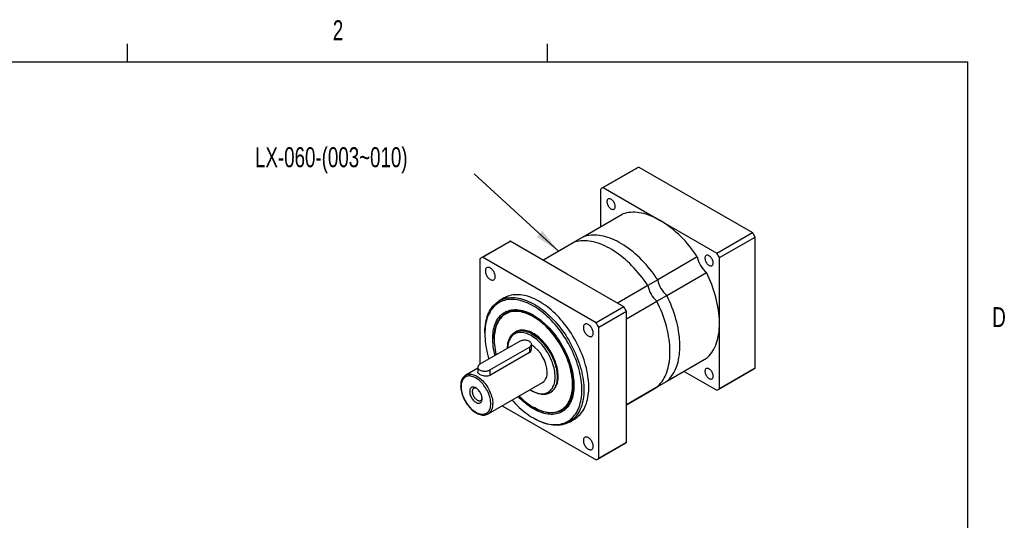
# Model space of a CAD drawing. Extents: x 11 to 421, y 5 to 275.
# Tile 5 of 5: x 303 to 420, y 216 to 275. Entities that reach past the tile are written whole.
import ezdxf
from ezdxf.enums import TextEntityAlignment as Align

# ---------------------------------------------------------------- set-up
doc = ezdxf.new("R2010")
doc.units = 0
doc.layers.get('0').update_dxf_attribs({"linetype": 'CONTINUOUS'})

# ---------------------------------------------------------------- blocks, each defined once
blk = doc.blocks.new('SW_NOTE_3')
at = {"color": 0, "linetype": 'CONTINUOUS'}
blk.add_line((-10, 9.15), (0, 0), dxfattribs=at)
blk.add_solid([(0, 0), (-1.88, 2.39), (-2.55, 1.66)], dxfattribs=at)
at = {"color": 0, "linetype": 'CONTINUOUS', "width": 0.7}
blk.add_text('LX-060-(003~010)', height=2.3813, dxfattribs=at).set_placement((-36.07, 9.24), align=Align.BOTTOM_LEFT)

msp = doc.modelspace()

# ---------------------------------------------------------------- linework, layer by layer
at = {"color": 7, "linetype": 'CONTINUOUS'}
for p, q in [((315.9379, 270.3087), (315.9379, 272.4626)), ((365.9442, 270.3087), (365.9442, 272.4626)), ((15.9068, 270.3087), (415.9568, 270.3087)), ((415.9568, 9.9587), (415.9568, 270.3087)), ((376.6648, 257.7008), (372.4221, 255.2516)), ((376.8221, 257.7876), (372.5795, 255.3384)), ((376.8221, 257.7876), (390.3396, 249.9841)), ((372.2672, 250.6689), (372.2672, 255.158)), ((372.5795, 255.3384), (379.3382, 251.4366)), ((370.1912, 249.4705), (374.9053, 252.1919)), ((379.3382, 251.4366), (386.097, 247.5349)), ((386.097, 247.5349), (390.3396, 249.9841)), ((361.3441, 248.8564), (358.0443, 246.9514)), ((358.2017, 247.0382), (361.5015, 248.9432)), ((368.2602, 245.0414), (361.5015, 248.9432)), ((365.3896, 246.6986), (369.0127, 248.7902)), ((369.0127, 248.7902), (370.1912, 249.4705)), ((386.4093, 246.9939), (390.6519, 249.4431)), ((390.6519, 233.8337), (390.6519, 249.4431)), ((357.8893, 246.8579), (357.8893, 234.2912)), ((371.7191, 239.2347), (358.2017, 247.0382)), ((383.7712, 247.0737), (379.0572, 244.3523)), ((386.4093, 239.1892), (386.4093, 246.9939)), ((375.019, 241.1397), (368.2602, 245.0414)), ((380.1332, 242.4887), (384.8472, 245.21)), ((379.0572, 244.3523), (377.8787, 243.672)), ((377.8787, 243.672), (374.2556, 241.5804)), ((360.7941, 242.1881), (360.2048, 241.848)), ((375.3313, 239.7166), (378.9546, 241.8083)), ((378.9546, 241.8083), (380.1332, 242.4887)), ((361.0381, 240.4046), (360.9674, 240.3637)), ((375.019, 241.1397), (371.7191, 239.2347)), ((372.0315, 238.6938), (375.3313, 240.5987)), ((375.3313, 232.794), (375.3313, 240.5987)), ((386.4093, 231.3844), (386.4093, 239.1892)), ((358.4786, 238.0326), (358.4786, 237.8965)), ((362.1701, 238.1714), (362.0523, 238.1034)), ((372.0315, 223.0843), (372.0315, 238.6938)), ((362.6034, 237.0125), (357.8893, 234.2912)), ((359.5864, 237.3114), (359.5864, 237.257)), ((359.0678, 233.6108), (363.7819, 236.3322)), ((363.7819, 235.6788), (359.0678, 232.9574)), ((364.026, 236.039), (364.026, 236.6724)), ((384.8472, 234.9719), (380.1332, 232.2506)), ((357.6453, 233.8272), (356.2026, 232.9944)), ((357.6453, 233.951), (357.6453, 233.3442)), ((379.0572, 231.6292), (383.7712, 234.3506)), ((382.2089, 233.4486), (386.097, 231.2041)), ((386.2543, 231.2909), (390.497, 233.7401)), ((390.6519, 233.8337), (386.4093, 231.3844)), ((358.869, 228.3755), (365.3508, 232.1173)), ((375.3313, 224.9892), (375.3313, 232.794)), ((380.1332, 232.2506), (378.9546, 231.5702)), ((364.0171, 231.1609), (364.135, 231.0929)), ((366.2186, 230.8863), (366.3365, 230.9543)), ((378.9546, 231.5702), (375.3313, 229.4785)), ((375.3313, 229.4783), (377.8787, 230.9489)), ((377.8787, 230.9489), (379.0572, 231.6292)), ((360.5551, 229.3488), (371.7191, 222.9039)), ((364.2525, 229.1741), (364.2997, 229.1469)), ((367.6335, 228.8164), (367.7042, 228.8572)), ((364.2524, 227.895), (364.3702, 227.8269)), ((368.5375, 227.4138), (369.1267, 227.754)), ((371.8765, 222.9907), (375.1763, 224.8957)), ((375.3313, 224.9892), (372.0315, 223.0843))]:
    msp.add_line(p, q, dxfattribs=at)
at = {"color": 8, "linetype": 'CONTINUOUS'}
for p, q in [((363.7819, 236.3322), (363.7819, 235.6788)), ((359.0678, 233.6108), (359.0678, 232.9574))]:
    msp.add_line(p, q, dxfattribs=at)
at = {"color": 7, "linetype": 'CONTINUOUS', "flags": 128}
for points in [[(373.9996, 253.0896), (373.9943, 253.1759), (373.9786, 253.2664), (373.9528, 253.3593), (373.9174, 253.4524), (373.8732, 253.544), (373.8212, 253.6319), (373.7625, 253.7144), (373.6982, 253.7897), (373.6298, 253.8561), (373.5587, 253.9123), (373.4865, 253.957), (373.4147, 253.9893), (373.3448, 254.0086), (373.2783, 254.0144), (373.2166, 254.0065), (373.1611, 253.9852), (373.1128, 253.9509), (373.073, 253.9043), (373.0423, 253.8464), (373.0215, 253.7786), (373.0109, 253.7021), (373.0109, 253.6186), (373.0215, 253.53), (373.0423, 253.4381), (373.073, 253.3448), (373.1128, 253.2522), (373.1611, 253.1622), (373.2166, 253.0768), (373.2783, 252.9977), (373.3448, 252.9267), (373.4147, 252.8652), (373.4865, 252.8146), (373.5587, 252.776), (373.6298, 252.7501), (373.6982, 252.7376), (373.7625, 252.7386), (373.8212, 252.7532), (373.8732, 252.7811), (373.9174, 252.8217), (373.9528, 252.874), (373.9786, 252.9371), (373.9943, 253.0094), (373.9996, 253.0896)], [(379.3382, 251.4366), (379.0565, 251.5928), (378.7751, 251.7358), (378.4947, 251.8653), (378.2156, 251.9811), (377.9383, 252.0832), (377.6633, 252.1712), (377.3908, 252.2451), (377.1215, 252.3047), (376.8557, 252.35), (376.5939, 252.3809), (376.3364, 252.3972), (376.0836, 252.3991), (375.8361, 252.3865), (375.5941, 252.3595), (375.358, 252.3179), (375.1283, 252.262), (374.9053, 252.1919)], [(379.0572, 244.3523), (378.8406, 244.6707), (378.6177, 244.983), (378.3888, 245.2885), (378.1543, 245.587), (377.9145, 245.878), (377.6697, 246.1609), (377.4204, 246.4355), (377.1669, 246.7012), (376.9096, 246.9577), (376.6489, 247.2046), (376.3851, 247.4415), (376.1187, 247.6681), (375.85, 247.884), (375.5795, 248.0889), (375.3076, 248.2825), (375.0346, 248.4646), (374.7611, 248.6347), (374.4873, 248.7928), (374.2137, 248.9385), (373.9408, 249.0716), (373.6689, 249.1919), (373.3984, 249.2993), (373.1297, 249.3936), (372.8633, 249.4746), (372.5995, 249.5422), (372.3388, 249.5964), (372.0815, 249.637), (371.828, 249.6639), (371.5786, 249.6772), (371.3339, 249.6769), (371.0941, 249.6628), (370.8596, 249.6351), (370.6307, 249.5938), (370.4078, 249.5389), (370.1912, 249.4705)], [(379.0572, 244.3523), (378.8406, 244.6707), (378.6177, 244.983), (378.3888, 245.2885), (378.1543, 245.587), (377.9145, 245.878), (377.6697, 246.1609), (377.4204, 246.4355), (377.1669, 246.7012), (376.9096, 246.9577), (376.6489, 247.2046), (376.3851, 247.4415), (376.1187, 247.6681), (375.85, 247.884), (375.5795, 248.0889), (375.3076, 248.2825), (375.0346, 248.4646), (374.7611, 248.6347), (374.4873, 248.7928), (374.2137, 248.9385), (373.9408, 249.0716), (373.6689, 249.1919), (373.3984, 249.2993), (373.1297, 249.3936), (372.8633, 249.4746), (372.5995, 249.5422), (372.3388, 249.5964), (372.0815, 249.637), (371.828, 249.6639), (371.5786, 249.6772), (371.3339, 249.6769), (371.0941, 249.6628), (370.8596, 249.6351), (370.6307, 249.5938), (370.4078, 249.5389), (370.1912, 249.4705)], [(377.8787, 243.672), (377.6621, 243.9904), (377.4392, 244.3026), (377.2103, 244.6082), (376.9758, 244.9067), (376.736, 245.1976), (376.4912, 245.4806), (376.2419, 245.7551), (375.9884, 246.0208), (375.7311, 246.2773), (375.4704, 246.5242), (375.2066, 246.7611), (374.9402, 246.9877), (374.6715, 247.2036), (374.401, 247.4086), (374.1291, 247.6022), (373.8561, 247.7842), (373.5826, 247.9544), (373.3088, 248.1124), (373.0352, 248.2581), (372.7623, 248.3912), (372.4903, 248.5116), (372.2199, 248.6189), (371.9512, 248.7132), (371.6848, 248.7942), (371.421, 248.8619), (371.1603, 248.916), (370.9029, 248.9566), (370.6494, 248.9836), (370.4001, 248.9969), (370.1554, 248.9965), (369.9156, 248.9825), (369.681, 248.9548), (369.4522, 248.9134), (369.2293, 248.8585), (369.0127, 248.7902)], [(377.8787, 243.672), (377.6621, 243.9904), (377.4392, 244.3026), (377.2103, 244.6082), (376.9758, 244.9067), (376.736, 245.1976), (376.4912, 245.4806), (376.2419, 245.7551), (375.9884, 246.0208), (375.7311, 246.2773), (375.4704, 246.5242), (375.2066, 246.7611), (374.9402, 246.9877), (374.6715, 247.2036), (374.401, 247.4086), (374.1291, 247.6022), (373.8561, 247.7842), (373.5826, 247.9544), (373.3088, 248.1124), (373.0352, 248.2581), (372.7623, 248.3912), (372.4903, 248.5116), (372.2199, 248.6189), (371.9512, 248.7132), (371.6848, 248.7942), (371.421, 248.8619), (371.1603, 248.916), (370.9029, 248.9566), (370.6494, 248.9836), (370.4001, 248.9969), (370.1554, 248.9965), (369.9156, 248.9825), (369.681, 248.9548), (369.4522, 248.9134), (369.2293, 248.8585), (369.0127, 248.7902)], [(385.6668, 246.3543), (385.6616, 246.4405), (385.6459, 246.531), (385.62, 246.6239), (385.5847, 246.7171), (385.5405, 246.8086), (385.4885, 246.8966), (385.4297, 246.979), (385.3655, 247.0543), (385.2971, 247.1207), (385.226, 247.1769), (385.1538, 247.2216), (385.082, 247.254), (385.012, 247.2732), (384.9455, 247.279), (384.8839, 247.2711), (384.8283, 247.2498), (384.7801, 247.2155), (384.7402, 247.1689), (384.7096, 247.1111), (384.6887, 247.0432), (384.6782, 246.9667), (384.6782, 246.8833), (384.6887, 246.7946), (384.7096, 246.7027), (384.7402, 246.6094), (384.7801, 246.5168), (384.8283, 246.4268), (384.8839, 246.3414), (384.9455, 246.2623), (385.012, 246.1913), (385.082, 246.1298), (385.1538, 246.0792), (385.226, 246.0406), (385.2971, 246.0147), (385.3655, 246.0022), (385.4297, 246.0033), (385.4885, 246.0179), (385.5405, 246.0458), (385.5847, 246.0863), (385.62, 246.1387), (385.6459, 246.2017), (385.6616, 246.2741), (385.6668, 246.3543)], [(359.716, 244.735), (359.7108, 244.8288), (359.6951, 244.9269), (359.6693, 245.0277), (359.6338, 245.1293), (359.5892, 245.23), (359.5364, 245.3279), (359.4763, 245.4212), (359.41, 245.5085), (359.3385, 245.5879), (359.2634, 245.6583), (359.1857, 245.7182), (359.1071, 245.7667), (359.0288, 245.8028), (358.9522, 245.8259), (358.8787, 245.8356), (358.8097, 245.8318), (358.7463, 245.8145), (358.6897, 245.7839), (358.641, 245.7408), (358.6008, 245.6857), (358.5701, 245.6198), (358.5493, 245.5441), (358.5388, 245.4601), (358.5388, 245.3692), (358.5493, 245.273), (358.5701, 245.1734), (358.6008, 245.0719), (358.641, 244.9706), (358.6897, 244.8711), (358.7463, 244.7752), (358.8097, 244.6847), (358.8787, 244.6012), (358.9522, 244.5261), (359.0288, 244.4608), (359.1071, 244.4065), (359.1857, 244.3641), (359.2634, 244.3344), (359.3385, 244.318), (359.41, 244.315), (359.4763, 244.3256), (359.5364, 244.3496), (359.5892, 244.3865), (359.6338, 244.4358), (359.6693, 244.4964), (359.6951, 244.5674), (359.7108, 244.6474), (359.716, 244.735)], [(358.4786, 238.0326), (358.4799, 238.1753), (358.4904, 238.4559), (358.5113, 238.7297), (358.5426, 238.9963), (358.5844, 239.255), (358.6364, 239.5056), (358.6986, 239.7475), (358.7708, 239.9802), (358.8531, 240.2035), (358.9451, 240.4169), (359.0468, 240.6199), (359.158, 240.8124), (359.2784, 240.9938), (359.4079, 241.1639), (359.5462, 241.3224), (359.6931, 241.469), (359.8483, 241.6035), (360.0116, 241.7256), (360.1826, 241.835), (360.361, 241.9316), (360.5466, 242.0153), (360.739, 242.0858), (360.9378, 242.1431), (361.1427, 242.187), (361.3534, 242.2175), (361.5695, 242.2345), (361.7905, 242.2379), (362.0161, 242.2279), (362.2459, 242.2043), (362.4795, 242.1673), (362.7164, 242.1169), (362.9563, 242.0531), (363.1987, 241.9762), (363.4432, 241.8862), (363.6893, 241.7833), (363.9367, 241.6677), (364.1848, 241.5396), (364.4333, 241.3992), (364.6816, 241.2467), (364.9294, 241.0825), (365.1762, 240.9069), (365.4216, 240.72), (365.665, 240.5224), (365.9062, 240.3143), (366.1447, 240.096), (366.38, 239.8681), (366.6118, 239.6308), (366.8395, 239.3846), (367.0629, 239.13), (367.2815, 238.8674), (367.4949, 238.5973), (367.7027, 238.3201), (367.9047, 238.0364), (368.1003, 237.7466), (368.2893, 237.4512), (368.4714, 237.1509), (368.6462, 236.846), (368.8133, 236.5373), (368.9726, 236.2251), (369.1237, 235.9101), (369.2663, 235.5928), (369.4002, 235.2738), (369.5252, 234.9537), (369.641, 234.633), (369.7475, 234.3123), (369.8444, 233.9922), (369.9316, 233.6732), (370.0088, 233.3559), (370.0761, 233.0408), (370.1332, 232.7286), (370.1801, 232.4198), (370.2166, 232.1149), (370.2428, 231.8145), (370.2585, 231.5191), (370.2637, 231.2292)], [(370.028, 231.2292), (370.0228, 231.5152), (370.0072, 231.8067), (369.9812, 232.1032), (369.9449, 232.4041), (369.8984, 232.7089), (369.8417, 233.0171), (369.7749, 233.328), (369.6981, 233.6411), (369.6116, 233.956), (369.5154, 234.2719), (369.4097, 234.5883), (369.2947, 234.9047), (369.1706, 235.2205), (369.0377, 235.535), (368.8961, 235.8479), (368.7462, 236.1584), (368.5882, 236.466), (368.4224, 236.7702), (368.249, 237.0705), (368.0685, 237.3662), (367.8811, 237.6569), (367.6871, 237.9419), (367.487, 238.2209), (367.281, 238.4934), (367.0696, 238.7587), (366.8531, 239.0164), (366.6319, 239.2662), (366.4064, 239.5074), (366.1771, 239.7398), (365.9443, 239.9628), (365.7084, 240.1761), (365.4699, 240.3793), (365.2292, 240.572), (364.9868, 240.7538), (364.743, 240.9245), (364.4984, 241.0838), (364.2533, 241.2313), (364.0082, 241.3668), (363.7636, 241.49), (363.5198, 241.6007), (363.2774, 241.6988), (363.0367, 241.7839), (362.7982, 241.8561), (362.5623, 241.9152), (362.3295, 241.9609), (362.1002, 241.9934), (361.8747, 242.0125), (361.6535, 242.0181), (361.437, 242.0103), (361.2256, 241.9891), (361.0196, 241.9545), (360.8195, 241.9066), (360.6255, 241.8454), (360.4381, 241.7711), (360.2575, 241.6839), (360.0842, 241.5838), (359.9184, 241.471), (359.7604, 241.3458), (359.6104, 241.2084), (359.4689, 241.059), (359.336, 240.8979), (359.2119, 240.7254), (359.0969, 240.5417), (358.9912, 240.3473), (358.895, 240.1425), (358.8085, 239.9276), (358.7317, 239.7031), (358.6649, 239.4693), (358.6082, 239.2266), (358.5616, 238.9756), (358.5254, 238.7165), (358.4994, 238.45), (358.4838, 238.1765), (358.4786, 237.8965), (358.4838, 237.6105), (358.4994, 237.319), (358.5254, 237.0225), (358.5616, 236.7216), (358.6082, 236.4168), (358.6649, 236.1087), (358.7317, 235.7977), (358.8085, 235.4846), (358.895, 235.1698), (358.9716, 234.9159)], [(369.1267, 227.754), (369.149, 227.767), (369.32, 227.8764), (369.4832, 227.9985), (369.6384, 228.1329), (369.7853, 228.2795), (369.9236, 228.438), (370.0531, 228.6082), (370.1735, 228.7896), (370.2847, 228.982), (370.3864, 229.1851), (370.4785, 229.3985), (370.5607, 229.6217), (370.633, 229.8545), (370.6952, 230.0964), (370.7472, 230.3469), (370.7889, 230.6057), (370.8202, 230.8722), (370.8412, 231.1461), (370.8516, 231.4267), (370.8516, 231.7136), (370.8412, 232.0063), (370.8202, 232.3043), (370.7889, 232.607), (370.7472, 232.9139), (370.6952, 233.2245), (370.633, 233.5382), (370.5607, 233.8544), (370.4785, 234.1727), (370.3864, 234.4923), (370.2847, 234.8128), (370.1735, 235.1336), (370.0531, 235.454), (369.9236, 235.7737), (369.7853, 236.0919), (369.6384, 236.4081), (369.4832, 236.7217), (369.32, 237.0323), (369.149, 237.3391), (368.9705, 237.6418), (368.7849, 237.9397), (368.5926, 238.2324), (368.3937, 238.5192), (368.1888, 238.7997), (367.9781, 239.0735), (367.7621, 239.3399), (367.541, 239.5985), (367.3154, 239.849), (367.0856, 240.0907), (366.852, 240.3234), (366.6151, 240.5465), (366.3752, 240.7598), (366.1328, 240.9627), (365.8883, 241.155), (365.6422, 241.3363), (365.3948, 241.5063), (365.1467, 241.6646), (364.8983, 241.8111), (364.6499, 241.9454), (364.4021, 242.0672), (364.1554, 242.1765), (363.91, 242.273), (363.6665, 242.3565), (363.4253, 242.4268), (363.1868, 242.4839), (362.9515, 242.5276), (362.7198, 242.5579), (362.492, 242.5748), (362.2686, 242.5781), (362.0501, 242.5678), (361.8366, 242.5441), (361.6288, 242.5069), (361.4269, 242.4563), (361.2312, 242.3924), (361.0422, 242.3153), (360.8601, 242.2251), (360.7941, 242.1881)], [(378.9546, 231.5702), (379.1221, 231.7236), (379.2811, 231.8893), (379.4313, 232.0668), (379.5725, 232.2561), (379.7046, 232.4568), (379.8273, 232.6686), (379.9404, 232.8912), (380.0437, 233.1243), (380.1372, 233.3675), (380.2207, 233.6204), (380.294, 233.8827), (380.357, 234.1539), (380.4097, 234.4338), (380.4519, 234.7217), (380.4836, 235.0174), (380.5048, 235.3204), (380.5154, 235.6302), (380.5154, 235.9463), (380.5048, 236.2683), (380.4836, 236.5958), (380.4519, 236.9281), (380.4097, 237.2648), (380.357, 237.6055), (380.294, 237.9495), (380.2207, 238.2964), (380.1372, 238.6457), (380.0437, 238.9968), (379.9404, 239.3492), (379.8273, 239.7024), (379.7046, 240.0558), (379.5725, 240.409), (379.4313, 240.7614), (379.2811, 241.1124), (379.1221, 241.4615), (378.9546, 241.8083)], [(378.9546, 231.5702), (379.1221, 231.7236), (379.2811, 231.8893), (379.4313, 232.0668), (379.5725, 232.2561), (379.7046, 232.4568), (379.8273, 232.6686), (379.9404, 232.8912), (380.0437, 233.1243), (380.1372, 233.3675), (380.2207, 233.6204), (380.294, 233.8827), (380.357, 234.1539), (380.4097, 234.4338), (380.4519, 234.7217), (380.4836, 235.0174), (380.5048, 235.3204), (380.5154, 235.6302), (380.5154, 235.9463), (380.5048, 236.2683), (380.4836, 236.5958), (380.4519, 236.9281), (380.4097, 237.2648), (380.357, 237.6055), (380.294, 237.9495), (380.2207, 238.2964), (380.1372, 238.6457), (380.0437, 238.9968), (379.9404, 239.3492), (379.8273, 239.7024), (379.7046, 240.0558), (379.5725, 240.409), (379.4313, 240.7614), (379.2811, 241.1124), (379.1221, 241.4615), (378.9546, 241.8083)], [(380.1332, 232.2506), (380.3006, 232.404), (380.4596, 232.5696), (380.6098, 232.7472), (380.751, 232.9365), (380.8831, 233.1372), (381.0058, 233.349), (381.1189, 233.5716), (381.2223, 233.8046), (381.3157, 234.0478), (381.3992, 234.3007), (381.4725, 234.563), (381.5355, 234.8343), (381.5882, 235.1141), (381.6304, 235.4021), (381.6622, 235.6978), (381.6833, 236.0007), (381.6939, 236.3105), (381.6939, 236.6267), (381.6833, 236.9487), (381.6622, 237.2761), (381.6304, 237.6084), (381.5882, 237.9452), (381.5355, 238.2858), (381.4725, 238.6298), (381.3992, 238.9768), (381.3157, 239.326), (381.2223, 239.6771), (381.1189, 240.0295), (381.0058, 240.3827), (380.8831, 240.7362), (380.751, 241.0893), (380.6098, 241.4417), (380.4596, 241.7927), (380.3006, 242.1419), (380.1332, 242.4887)], [(380.1332, 232.2506), (380.3006, 232.404), (380.4596, 232.5696), (380.6098, 232.7472), (380.751, 232.9365), (380.8831, 233.1372), (381.0058, 233.349), (381.1189, 233.5716), (381.2223, 233.8046), (381.3157, 234.0478), (381.3992, 234.3007), (381.4725, 234.563), (381.5355, 234.8343), (381.5882, 235.1141), (381.6304, 235.4021), (381.6622, 235.6978), (381.6833, 236.0007), (381.6939, 236.3105), (381.6939, 236.6267), (381.6833, 236.9487), (381.6622, 237.2761), (381.6304, 237.6084), (381.5882, 237.9452), (381.5355, 238.2858), (381.4725, 238.6298), (381.3992, 238.9768), (381.3157, 239.326), (381.2223, 239.6771), (381.1189, 240.0295), (381.0058, 240.3827), (380.8831, 240.7362), (380.751, 241.0893), (380.6098, 241.4417), (380.4596, 241.7927), (380.3006, 242.1419), (380.1332, 242.4887)], [(359.6972, 235.3348), (359.6408, 235.5632), (359.5788, 235.8486), (359.527, 236.1312), (359.4854, 236.4104), (359.4541, 236.6856), (359.4332, 236.9562), (359.4227, 237.2217), (359.4227, 237.4813), (359.4332, 237.7347), (359.4541, 237.9812), (359.4854, 238.2202), (359.527, 238.4514), (359.5788, 238.6741), (359.6408, 238.888), (359.7128, 239.0924), (359.7946, 239.2871), (359.8861, 239.4715), (359.987, 239.6453), (360.0971, 239.808), (360.2163, 239.9595), (360.3442, 240.0992), (360.4806, 240.2269), (360.6251, 240.3424), (360.7775, 240.4454), (360.9374, 240.5356), (361.1045, 240.6129), (361.2785, 240.6771), (361.4588, 240.728), (361.6453, 240.7656), (361.8373, 240.7897), (362.0346, 240.8004), (362.2368, 240.7975), (362.4432, 240.7812), (362.6536, 240.7514), (362.8675, 240.7082), (363.0843, 240.6516), (363.3037, 240.5819), (363.5252, 240.4992), (363.7482, 240.4036), (363.9723, 240.2953), (364.1971, 240.1746), (364.4219, 240.0418), (364.6464, 239.8971), (364.87, 239.7409), (365.0923, 239.5734), (365.3128, 239.3951), (365.531, 239.2063), (365.7464, 239.0075), (365.9586, 238.799), (366.1671, 238.5814), (366.3715, 238.3551), (366.5712, 238.1205), (366.766, 237.8783), (366.9553, 237.6288), (367.1387, 237.3728), (367.3159, 237.1106), (367.4865, 236.8429), (367.65, 236.5703), (367.8062, 236.2933), (367.9547, 236.0126), (368.0952, 235.7288), (368.2274, 235.4424), (368.351, 235.1541), (368.4657, 234.8646), (368.5712, 234.5743), (368.6674, 234.2841), (368.7541, 233.9945), (368.831, 233.7061), (368.898, 233.4195), (368.9549, 233.1354), (369.0017, 232.8544), (369.0382, 232.5772), (369.0643, 232.3042), (369.08, 232.0361), (369.0852, 231.7735), (369.0852, 231.7735)], [(359.5864, 237.3114), (359.5916, 237.5636), (359.6071, 237.8092), (359.6329, 238.0478), (359.6691, 238.2787), (359.7153, 238.5016), (359.7717, 238.7158), (359.838, 238.921), (359.9142, 239.1166), (360, 239.3023), (360.0952, 239.4777), (360.1997, 239.6423), (360.3131, 239.7958), (360.4354, 239.9378), (360.5661, 240.0681), (360.7051, 240.1864), (360.852, 240.2923), (361.0064, 240.3858), (361.1681, 240.4664), (361.3366, 240.5342), (361.5117, 240.5889), (361.6929, 240.6304), (361.8799, 240.6586), (362.0722, 240.6735), (362.2693, 240.675), (362.4709, 240.6632), (362.6766, 240.6379), (362.8858, 240.5994), (363.0981, 240.5477), (363.3131, 240.4829), (363.5303, 240.4052), (363.7491, 240.3146), (363.9691, 240.2115), (364.1899, 240.096), (364.4109, 239.9684), (364.6317, 239.829), (364.8518, 239.6781), (365.0706, 239.5159), (365.2877, 239.343), (365.5027, 239.1596), (365.715, 238.9662), (365.9243, 238.7631), (366.1299, 238.5509), (366.3315, 238.3299), (366.5287, 238.1008), (366.721, 237.8639), (366.9079, 237.6198), (367.0891, 237.3691), (367.2642, 237.1123), (367.4328, 236.8499), (367.5945, 236.5825), (367.7489, 236.3108), (367.8958, 236.0353), (368.0347, 235.7566), (368.1655, 235.4754), (368.2877, 235.1922), (368.4012, 234.9076), (368.5057, 234.6224), (368.6009, 234.3371), (368.6867, 234.0524), (368.7628, 233.7688), (368.8291, 233.4871), (368.8855, 233.2077), (368.9318, 232.9315), (368.9679, 232.6588), (368.9938, 232.3904), (369.0093, 232.1269), (369.0145, 231.8687)], [(368.9202, 231.8687), (368.915, 232.1262), (368.8994, 232.3892), (368.8734, 232.657), (368.8371, 232.929), (368.7906, 233.2047), (368.734, 233.4834), (368.6673, 233.7646), (368.5908, 234.0475), (368.5047, 234.3315), (368.409, 234.6161), (368.3041, 234.9006), (368.1901, 235.1843), (368.0674, 235.4666), (367.9361, 235.7469), (367.7967, 236.0246), (367.6493, 236.299), (367.4943, 236.5695), (367.3321, 236.8355), (367.1631, 237.0965), (366.9875, 237.3518), (366.8058, 237.6009), (366.6185, 237.8433), (366.4259, 238.0783), (366.2284, 238.3054), (366.0265, 238.5242), (365.8207, 238.7342), (365.6113, 238.9349), (365.3989, 239.1258), (365.184, 239.3065), (364.967, 239.4766), (364.7484, 239.6358), (364.5287, 239.7836), (364.3084, 239.9198), (364.088, 240.0441), (363.8679, 240.1561), (363.6487, 240.2557), (363.4308, 240.3425), (363.2148, 240.4164), (363.0011, 240.4773), (362.7902, 240.525), (362.5825, 240.5594), (362.3786, 240.5804), (362.1789, 240.5879), (361.9838, 240.582), (361.7937, 240.5627), (361.6092, 240.53), (361.4305, 240.484), (361.2582, 240.4248), (361.0925, 240.3525), (360.9339, 240.2673), (360.7826, 240.1693), (360.6392, 240.0589), (360.5038, 239.9361), (360.3767, 239.8014), (360.2583, 239.655), (360.1489, 239.4973), (360.0486, 239.3285), (359.9576, 239.1491), (359.8763, 238.9594), (359.8047, 238.76), (359.743, 238.5512), (359.6914, 238.3334), (359.65, 238.1073), (359.6189, 237.8733), (359.5981, 237.6318), (359.5877, 237.3836), (359.5877, 237.129), (359.5981, 236.8687), (359.6189, 236.6032), (359.65, 236.3332), (359.6914, 236.0593), (359.743, 235.782), (359.8047, 235.502), (359.8271, 235.4098)], [(364.3134, 240.1075), (364.2606, 240.1368), (364.0399, 240.2523), (363.8198, 240.3554), (363.601, 240.446), (363.3838, 240.5237), (363.1689, 240.5886), (362.9565, 240.6403), (362.7473, 240.6788), (362.5417, 240.704), (362.34, 240.7158), (362.1429, 240.7143), (361.9506, 240.6994), (361.7637, 240.6712), (361.5824, 240.6297), (361.4074, 240.575), (361.2388, 240.5072), (361.0771, 240.4266), (361.0381, 240.4046)], [(371.3833, 237.9997), (371.378, 238.0934), (371.3623, 238.1915), (371.3365, 238.2923), (371.301, 238.3939), (371.2565, 238.4946), (371.2037, 238.5925), (371.1436, 238.6859), (371.0772, 238.7731), (371.0058, 238.8526), (370.9306, 238.9229), (370.853, 238.9828), (370.7743, 239.0313), (370.696, 239.0674), (370.6194, 239.0905), (370.546, 239.1003), (370.477, 239.0964), (370.4136, 239.0791), (370.357, 239.0486), (370.3082, 239.0054), (370.2681, 238.9503), (370.2374, 238.8844), (370.2166, 238.8087), (370.2061, 238.7247), (370.2061, 238.6338), (370.2166, 238.5377), (370.2374, 238.438), (370.2681, 238.3366), (370.3082, 238.2352), (370.357, 238.1357), (370.4136, 238.0398), (370.477, 237.9493), (370.546, 237.8658), (370.6194, 237.7907), (370.696, 237.7255), (370.7743, 237.6711), (370.853, 237.6288), (370.9306, 237.5991), (371.0058, 237.5826), (371.0772, 237.5797), (371.1436, 237.5903), (371.2037, 237.6142), (371.2565, 237.6512), (371.301, 237.7004), (371.3365, 237.761), (371.3623, 237.832), (371.378, 237.912), (371.3833, 237.9997)], [(384.8472, 234.9719), (385.0195, 235.13), (385.1827, 235.3011), (385.3367, 235.4848), (385.4811, 235.6808), (385.6158, 235.889), (385.7405, 236.1088), (385.855, 236.3401), (385.9592, 236.5823), (386.0529, 236.8352), (386.1359, 237.0983), (386.2081, 237.3712), (386.2693, 237.6534), (386.3196, 237.9446), (386.3588, 238.2443), (386.3868, 238.5519), (386.4037, 238.8671), (386.4093, 239.1892)], [(361.1892, 236.1957), (361.1943, 236.3942), (361.2098, 236.5861), (361.2356, 236.7707), (361.2716, 236.9472), (361.3176, 237.1152), (361.3735, 237.2739), (361.4392, 237.4229), (361.5143, 237.5616), (361.5986, 237.6895), (361.6918, 237.8062), (361.7936, 237.9113), (361.9036, 238.0043), (362.0215, 238.0851), (362.1468, 238.1532), (362.279, 238.2085), (362.4178, 238.2507), (362.5626, 238.2797), (362.713, 238.2955), (362.8683, 238.2979), (363.0281, 238.2869), (363.1918, 238.2626), (363.3588, 238.2251), (363.5286, 238.1745), (363.7004, 238.1109), (363.8738, 238.0347), (364.0481, 237.946), (364.2227, 237.8452), (364.3971, 237.7326), (364.5704, 237.6087), (364.7423, 237.4738), (364.912, 237.3284), (365.079, 237.1731), (365.2427, 237.0084), (365.4025, 236.8349), (365.5579, 236.6532), (365.7082, 236.4638), (365.8531, 236.2676), (365.9919, 236.0651), (366.1241, 235.8571), (366.2494, 235.6443), (366.3673, 235.4275), (366.4773, 235.2074), (366.5791, 234.9848), (366.6723, 234.7605), (366.7566, 234.5352), (366.8317, 234.3098), (366.8973, 234.0851), (366.9533, 233.8618), (366.9993, 233.6407), (367.0353, 233.4226), (367.061, 233.2083), (367.0765, 232.9985), (367.0817, 232.794)], [(366.846, 232.794), (366.8408, 232.9961), (366.825, 233.2036), (366.7988, 233.4156), (366.7622, 233.6314), (366.7155, 233.8502), (366.6587, 234.0711), (366.592, 234.2933), (366.5158, 234.516), (366.4303, 234.7384), (366.3359, 234.9596), (366.2328, 235.1789), (366.1214, 235.3953), (366.0023, 235.6081), (365.8757, 235.8166), (365.7423, 236.0199), (365.6024, 236.2172), (365.4566, 236.4079), (365.3055, 236.5912), (365.1496, 236.7665), (364.9895, 236.933), (364.8257, 237.0903), (364.659, 237.2376), (364.4898, 237.3745), (364.319, 237.5004), (364.1469, 237.6149), (363.9745, 237.7175), (363.8021, 237.8079), (363.6306, 237.8857), (363.4605, 237.9506), (363.2925, 238.0024), (363.1272, 238.0409), (362.9652, 238.066), (362.8071, 238.0775), (362.6535, 238.0755), (362.505, 238.0599), (362.3621, 238.0307), (362.2253, 237.9882), (362.0953, 237.9324), (361.9724, 237.8636), (361.8571, 237.782), (361.7498, 237.6879), (361.651, 237.5816), (361.5609, 237.4637), (361.4801, 237.3344), (361.4086, 237.1943), (361.3469, 237.044), (361.2951, 236.8839), (361.2534, 236.7146), (361.222, 236.5368), (361.201, 236.3512), (361.1917, 236.1976)], [(367.1996, 232.862), (367.1944, 233.0666), (367.1789, 233.2764), (367.1531, 233.4907), (367.1171, 233.7087), (367.0711, 233.9298), (367.0152, 234.1531), (366.9496, 234.3779), (366.8745, 234.6033), (366.7902, 234.8285), (366.6969, 235.0528), (366.5952, 235.2754), (366.4851, 235.4955), (366.3673, 235.7123), (366.242, 235.9251), (366.1097, 236.1331), (365.9709, 236.3356), (365.8261, 236.5318), (365.6757, 236.7212), (365.5204, 236.9029), (365.3606, 237.0765), (365.1969, 237.2412), (365.0299, 237.3965), (364.8602, 237.5418), (364.6883, 237.6767), (364.5149, 237.8007), (364.3406, 237.9132), (364.166, 238.014), (363.9917, 238.1027), (363.8183, 238.179), (363.6464, 238.2425), (363.4767, 238.2931), (363.3097, 238.3306), (363.146, 238.3549), (362.9862, 238.3659), (362.8308, 238.3635), (362.6805, 238.3478), (362.5357, 238.3187), (362.3969, 238.2765), (362.2646, 238.2212), (362.1701, 238.1714)], [(363.7819, 236.3322), (363.8566, 236.3817), (363.919, 236.4366), (363.9679, 236.4959), (364.0023, 236.5585), (364.0216, 236.6232), (364.0255, 236.6888), (364.0138, 236.7541), (363.9869, 236.8179), (363.9452, 236.879), (363.8894, 236.9362), (363.8207, 236.9885), (363.7403, 237.035), (363.6497, 237.0746), (363.5505, 237.1068), (363.4447, 237.1309), (363.3342, 237.1464), (363.2211, 237.1532), (363.1074, 237.1509), (362.9953, 237.1398), (362.8869, 237.1199), (362.7842, 237.0917), (362.6891, 237.0557), (362.6034, 237.0125)], [(357.8893, 234.2912), (357.8146, 234.2417), (357.7522, 234.1868), (357.7034, 234.1275), (357.6689, 234.0649), (357.6496, 234.0002), (357.6457, 233.9346), (357.6574, 233.8693), (357.6843, 233.8055), (357.726, 233.7444), (357.7818, 233.6872), (357.8505, 233.6348), (357.9309, 233.5884), (358.0215, 233.5487), (358.1207, 233.5166), (358.2265, 233.4925), (358.337, 233.4769), (358.4501, 233.4702), (358.5638, 233.4725), (358.6759, 233.4836), (358.7843, 233.5035), (358.887, 233.5317), (358.9821, 233.5677), (359.0678, 233.6108)], [(359.0678, 232.9574), (358.9654, 232.91), (358.8469, 232.8776), (358.7228, 232.8621), (358.5892, 232.8616), (358.4524, 232.8754), (358.3125, 232.9026), (358.1778, 232.9406), (358.0474, 232.9889), (357.9364, 233.0407), (357.8372, 233.0986), (357.761, 233.1554), (357.7017, 233.2152), (357.6636, 233.2746), (357.6461, 233.3355), (357.6476, 233.3528)], [(385.6668, 232.8813), (385.6616, 232.9676), (385.6459, 233.0581), (385.62, 233.151), (385.5847, 233.2441), (385.5405, 233.3357), (385.4885, 233.4236), (385.4297, 233.5061), (385.3655, 233.5814), (385.2971, 233.6478), (385.226, 233.704), (385.1538, 233.7487), (385.082, 233.781), (385.012, 233.8003), (384.9455, 233.8061), (384.8839, 233.7982), (384.8283, 233.7769), (384.7801, 233.7426), (384.7402, 233.696), (384.7096, 233.6382), (384.6887, 233.5703), (384.6782, 233.4938), (384.6782, 233.4103), (384.6887, 233.3217), (384.7096, 233.2298), (384.7402, 233.1365), (384.7801, 233.0439), (384.8283, 232.9539), (384.8839, 232.8685), (384.9455, 232.7894), (385.012, 232.7184), (385.082, 232.6569), (385.1538, 232.6063), (385.226, 232.5677), (385.2971, 232.5418), (385.3655, 232.5293), (385.4297, 232.5303), (385.4885, 232.545), (385.5405, 232.5728), (385.5847, 232.6134), (385.62, 232.6657), (385.6459, 232.7288), (385.6616, 232.8012), (385.6668, 232.8813)], [(356.2012, 232.9917), (356.1465, 232.9596), (356.0546, 232.8901), (355.9702, 232.8101), (355.8937, 232.7198), (355.8254, 232.6194), (355.7655, 232.5093), (355.7145, 232.3899), (355.6726, 232.2617), (355.6402, 232.1253), (355.6175, 231.9817), (355.6046, 231.8315), (355.6015, 231.6756), (355.6083, 231.515), (355.6247, 231.3505), (355.6507, 231.1828), (355.686, 231.013), (355.7304, 230.8416), (355.7837, 230.6696), (355.8456, 230.4978), (355.9157, 230.327), (355.9936, 230.1579), (356.079, 229.9915), (356.1715, 229.8284), (356.2706, 229.6695), (356.3759, 229.5155), (356.4868, 229.3672), (356.6029, 229.2253), (356.7236, 229.0904), (356.8484, 228.9633), (356.9767, 228.8446), (357.1079, 228.7348), (357.2416, 228.6346), (357.377, 228.5445), (357.5137, 228.465), (357.651, 228.3966), (357.7882, 228.3398), (357.9247, 228.295), (358.0597, 228.2627), (358.1923, 228.2429), (358.3217, 228.236), (358.447, 228.242), (358.5673, 228.2606), (358.682, 228.2916), (358.7903, 228.3346), (358.8718, 228.3783)], [(359.1857, 229.5964), (359.1805, 229.7556), (359.165, 229.92), (359.1392, 230.0884), (359.1033, 230.2599), (359.0575, 230.4335), (359.0021, 230.6081), (358.9374, 230.7829), (358.8638, 230.9566), (358.7817, 231.1284), (358.6916, 231.2971), (358.5941, 231.4619), (358.4896, 231.6217), (358.3788, 231.7756), (358.2624, 231.9227), (358.1411, 232.0622), (358.0155, 232.1931), (357.8863, 232.3149), (357.7545, 232.4266), (357.6207, 232.5277), (357.4856, 232.6177), (357.3502, 232.6958), (357.2152, 232.7618), (357.0814, 232.8152), (356.9495, 232.8557), (356.8204, 232.883), (356.6948, 232.8971), (356.5734, 232.8978), (356.457, 232.8851), (356.3463, 232.859), (356.2418, 232.8198), (356.1442, 232.7677), (356.0541, 232.703), (355.972, 232.626), (355.8984, 232.5373), (355.8337, 232.4372), (355.7783, 232.3265), (355.7325, 232.2058), (355.6967, 232.0757), (355.6709, 231.9371), (355.6553, 231.7907), (355.6502, 231.6374), (355.6553, 231.4781), (355.6709, 231.3138), (355.6967, 231.1454), (355.7325, 230.9739), (355.7783, 230.8003), (355.8337, 230.6257), (355.8984, 230.4509), (355.972, 230.2772), (356.0541, 230.1054), (356.1442, 229.9367), (356.2418, 229.7719), (356.3463, 229.6121), (356.457, 229.4582), (356.5734, 229.3111), (356.6948, 229.1716), (356.8204, 229.0406), (356.9495, 228.9189), (357.0814, 228.8072), (357.2152, 228.706), (357.3502, 228.6161), (357.4856, 228.538), (357.6207, 228.472), (357.7545, 228.4186), (357.8863, 228.3781), (358.0155, 228.3507), (358.1411, 228.3367), (358.2624, 228.336), (358.3788, 228.3487), (358.4896, 228.3748), (358.5941, 228.4139), (358.6916, 228.4661), (358.7817, 228.5308), (358.8638, 228.6078), (358.9374, 228.6965), (359.0021, 228.7966), (359.0575, 228.9073), (359.1033, 229.028), (359.1392, 229.1581), (359.165, 229.2967), (359.1805, 229.4431), (359.1857, 229.5964)], [(363.86, 231.2567), (363.9745, 231.1859), (364.1469, 231.0894), (364.319, 231.0053), (364.4898, 230.9339), (364.659, 230.8755), (364.8257, 230.8303), (364.9895, 230.7985), (365.1496, 230.7801), (365.3055, 230.7754), (365.4566, 230.7842), (365.6024, 230.8066), (365.7423, 230.8425), (365.8757, 230.8917), (366.0023, 230.954), (366.1214, 231.0293), (366.2328, 231.1171), (366.3359, 231.2174), (366.4303, 231.3295), (366.5158, 231.4532), (366.592, 231.5879), (366.6587, 231.7332), (366.7155, 231.8885), (366.7622, 232.0533), (366.7988, 232.2269), (366.825, 232.4086), (366.8408, 232.5979), (366.846, 232.794)], [(367.0817, 232.794), (367.0765, 232.5954), (367.061, 232.4035), (367.0353, 232.219), (366.9993, 232.0424), (366.9533, 231.8745), (366.8973, 231.7158), (366.8317, 231.5668), (366.7566, 231.4281), (366.6723, 231.3002), (366.5791, 231.1835), (366.4773, 231.0784), (366.3673, 230.9854), (366.2494, 230.9046), (366.1241, 230.8365), (365.9919, 230.7812), (365.8531, 230.739), (365.7082, 230.7099), (365.5579, 230.6942), (365.4025, 230.6918), (365.2427, 230.7028), (365.079, 230.7271), (364.912, 230.7646), (364.7423, 230.8152), (364.5704, 230.8787), (364.3971, 230.955), (364.2227, 231.0437), (364.135, 231.0929)], [(358.1604, 230.1883), (358.1552, 230.2927), (358.1396, 230.4017), (358.1139, 230.5136), (358.0785, 230.6271), (358.0337, 230.7404), (357.9803, 230.8519), (357.9191, 230.9602), (357.8508, 231.0636), (357.7764, 231.1608), (357.697, 231.2503), (357.6136, 231.331), (357.5275, 231.4016), (357.4399, 231.4612), (357.352, 231.5089), (357.265, 231.5442), (357.1801, 231.5664), (357.0986, 231.5753), (357.0216, 231.5707), (356.9501, 231.5527), (356.8852, 231.5216), (356.8278, 231.4778), (356.7786, 231.422), (356.7385, 231.3548), (356.7078, 231.2772), (356.6872, 231.1904), (356.6768, 231.0955), (356.6768, 230.994), (356.6872, 230.8871), (356.7078, 230.7764), (356.7385, 230.6635), (356.7786, 230.55), (356.8278, 230.4373), (356.8852, 230.3272), (356.9501, 230.2212), (357.0216, 230.1207), (357.0986, 230.0272), (357.1801, 229.942), (357.265, 229.8662), (357.352, 229.801), (357.4399, 229.7472), (357.5275, 229.7056), (357.6136, 229.6769), (357.697, 229.6613), (357.7764, 229.6591), (357.8508, 229.6704), (357.9191, 229.695), (357.9803, 229.7325), (358.0337, 229.7824), (358.0785, 229.8441), (358.1139, 229.9166), (358.1396, 229.9989), (358.1552, 230.0899), (358.1604, 230.1883)], [(357.4991, 231.4223), (357.4731, 231.4329), (357.3965, 231.456), (357.3231, 231.4658), (357.2541, 231.4619), (357.1907, 231.4446), (357.1341, 231.4141), (357.0853, 231.3709), (357.0452, 231.3158), (357.0145, 231.2499), (356.9937, 231.1742), (356.9832, 231.0902), (356.9832, 230.9993), (356.9937, 230.9032), (357.0145, 230.8035), (357.0452, 230.7021), (357.0853, 230.6007), (357.1341, 230.5012), (357.1907, 230.4053), (357.2541, 230.3148), (357.3231, 230.2313), (357.3965, 230.1562), (357.4731, 230.0909), (357.5514, 230.0366), (357.6301, 229.9943), (357.7077, 229.9646), (357.7829, 229.9481), (357.8543, 229.9451), (357.9207, 229.9557), (357.9808, 229.9797), (358.0336, 230.0167), (358.0781, 230.0659), (358.1136, 230.1265), (358.1394, 230.1975), (358.1551, 230.2775), (358.156, 230.2844)], [(361.7267, 230.0252), (361.8747, 229.8596), (362.1002, 229.6183), (362.3295, 229.3859), (362.5623, 229.1629), (362.7982, 228.9496), (363.0367, 228.7465), (363.2774, 228.5538), (363.5198, 228.3719), (363.7636, 228.2012), (364.0082, 228.0419), (364.2533, 227.8945), (364.4984, 227.759), (364.743, 227.6358), (364.9868, 227.525), (365.2292, 227.427), (365.4699, 227.3418), (365.7084, 227.2696), (365.9443, 227.2106), (366.1771, 227.1648), (366.4064, 227.1323), (366.6319, 227.1133), (366.8531, 227.1076), (367.0696, 227.1154), (367.281, 227.1367), (367.487, 227.1713), (367.6871, 227.2192), (367.8811, 227.2803), (368.0685, 227.3546), (368.249, 227.4419), (368.4224, 227.542), (368.5882, 227.6547), (368.7462, 227.7799), (368.8961, 227.9173), (369.0377, 228.0667), (369.1706, 228.2279), (369.2947, 228.4004), (369.4097, 228.584), (369.5154, 228.7784), (369.6116, 228.9832), (369.6981, 229.1981), (369.7749, 229.4227), (369.8417, 229.6565), (369.8984, 229.8991), (369.9449, 230.1502), (369.9812, 230.4092), (370.0072, 230.6757), (370.0228, 230.9492), (370.028, 231.2292)], [(369.0852, 231.7735), (369.08, 231.5169), (369.0643, 231.2669), (369.0382, 231.0241), (369.0017, 230.7889), (368.9549, 230.5619), (368.898, 230.3436), (368.831, 230.1344), (368.7541, 229.9347), (368.6674, 229.7452), (368.5712, 229.566), (368.4657, 229.3977), (368.351, 229.2405), (368.2274, 229.0949), (368.0952, 228.9612), (367.9547, 228.8395), (367.8062, 228.7303), (367.65, 228.6337), (367.4865, 228.5499), (367.3159, 228.4791), (367.1387, 228.4216), (366.9553, 228.3773), (366.766, 228.3464), (366.5712, 228.329), (366.3715, 228.3251), (366.1671, 228.3347), (365.9586, 228.3578), (365.7464, 228.3943), (365.531, 228.4442), (365.3128, 228.5073), (365.0923, 228.5836), (364.87, 228.6728), (364.6464, 228.7747), (364.4219, 228.8892), (364.1971, 229.016), (363.9723, 229.1548), (363.7482, 229.3053), (363.5252, 229.4672), (363.3037, 229.6401), (363.0843, 229.8237), (362.8675, 230.0176), (362.6536, 230.2213), (362.4432, 230.4344), (362.4405, 230.4372)], [(362.5676, 230.5106), (362.5825, 230.4954), (362.7902, 230.29), (363.0011, 230.0942), (363.2148, 229.9083), (363.4308, 229.7328), (363.6487, 229.5681), (363.8679, 229.4146), (364.088, 229.2725), (364.3084, 229.1423), (364.5287, 229.0241), (364.7484, 228.9183), (364.967, 228.8251), (365.184, 228.7447), (365.3989, 228.6772), (365.6113, 228.6229), (365.8207, 228.5819), (366.0265, 228.5542), (366.2284, 228.5399), (366.4259, 228.5391), (366.6185, 228.5517), (366.8058, 228.5777), (366.9875, 228.617), (367.1631, 228.6697), (367.3321, 228.7355), (367.4943, 228.8142), (367.6493, 228.9059), (367.7967, 229.0101), (367.9361, 229.1267), (368.0674, 229.2555), (368.1901, 229.3961), (368.3041, 229.5482), (368.409, 229.7115), (368.5047, 229.8857), (368.5908, 230.0702), (368.6673, 230.2648), (368.734, 230.469), (368.7906, 230.6824), (368.8371, 230.9044), (368.8734, 231.1345), (368.8994, 231.3723), (368.915, 231.6172), (368.9202, 231.8687)], [(369.0145, 231.8687), (369.0093, 231.6166), (368.9938, 231.3709), (368.9679, 231.1324), (368.9318, 230.9014), (368.8855, 230.6786), (368.8291, 230.4643), (368.7628, 230.2592), (368.6867, 230.0635), (368.6009, 229.8778), (368.5057, 229.7025), (368.4012, 229.5379), (368.2877, 229.3844), (368.1655, 229.2423), (368.0347, 229.112), (367.8958, 228.9938), (367.7489, 228.8878), (367.5945, 228.7944), (367.4328, 228.7137), (367.2642, 228.646), (367.0891, 228.5913), (366.9079, 228.5498), (366.721, 228.5215), (366.5287, 228.5067), (366.3315, 228.5051), (366.1299, 228.517), (365.9243, 228.5422), (365.715, 228.5807), (365.5027, 228.6324), (365.2877, 228.6972), (365.0706, 228.775), (364.8518, 228.8656), (364.6317, 228.9687), (364.4109, 229.0842), (364.2997, 229.1469)], [(370.2637, 231.2292), (370.2585, 230.9454), (370.2428, 230.6681), (370.2166, 230.3979), (370.1801, 230.1352), (370.1332, 229.8804), (370.0761, 229.6342), (370.0088, 229.3968), (369.9316, 229.1687), (369.8444, 228.9504), (369.7475, 228.7421), (369.641, 228.5443), (369.5252, 228.3573), (369.4002, 228.1815), (369.2663, 228.0172), (369.1237, 227.8646), (368.9726, 227.724), (368.8133, 227.5957), (368.6462, 227.4799), (368.4714, 227.3769), (368.2893, 227.2867), (368.1003, 227.2096), (367.9047, 227.1457), (367.7027, 227.0951), (367.4949, 227.0579), (367.2815, 227.0342), (367.0629, 227.0239), (366.8395, 227.0272), (366.6118, 227.044), (366.38, 227.0743), (366.1447, 227.1181), (365.9062, 227.1752), (365.665, 227.2455), (365.4216, 227.329), (365.1762, 227.4255), (364.9294, 227.5347), (364.6816, 227.6566), (364.4333, 227.7909), (364.3702, 227.8269)], [(367.7042, 228.8572), (367.8196, 228.9286), (367.9665, 229.0346), (368.1054, 229.1529), (368.2362, 229.2832), (368.3584, 229.4252), (368.4719, 229.5787), (368.5764, 229.7433), (368.6716, 229.9186), (368.7574, 230.1043), (368.8335, 230.3), (368.8999, 230.5052), (368.9562, 230.7194), (369.0025, 230.9423), (369.0386, 231.1732), (369.0645, 231.4118), (369.08, 231.6574), (369.0848, 231.8421)], [(371.3833, 224.5268), (371.378, 224.6205), (371.3623, 224.7186), (371.3365, 224.8194), (371.301, 224.921), (371.2565, 225.0217), (371.2037, 225.1196), (371.1436, 225.213), (371.0772, 225.3002), (371.0058, 225.3797), (370.9306, 225.45), (370.853, 225.5099), (370.7743, 225.5584), (370.696, 225.5945), (370.6194, 225.6176), (370.546, 225.6273), (370.477, 225.6235), (370.4136, 225.6062), (370.357, 225.5757), (370.3082, 225.5325), (370.2681, 225.4774), (370.2374, 225.4115), (370.2166, 225.3358), (370.2061, 225.2518), (370.2061, 225.1609), (370.2166, 225.0647), (370.2374, 224.9651), (370.2681, 224.8636), (370.3082, 224.7623), (370.357, 224.6628), (370.4136, 224.5669), (370.477, 224.4764), (370.546, 224.3929), (370.6194, 224.3178), (370.696, 224.2525), (370.7743, 224.1982), (370.853, 224.1558), (370.9306, 224.1262), (371.0058, 224.1097), (371.0772, 224.1067), (371.1436, 224.1173), (371.2037, 224.1413), (371.2565, 224.1783), (371.301, 224.2275), (371.3365, 224.2881), (371.3623, 224.3591), (371.378, 224.4391), (371.3833, 224.5268)]]:
    msp.add_lwpolyline(points, dxfattribs=at)
at = {"color": 8, "linetype": 'CONTINUOUS', "flags": 128}
msp.add_lwpolyline([(356.2006, 232.9933), (356.2532, 233.0215), (356.3601, 233.066), (356.4736, 233.0972), (356.593, 233.1149), (356.7176, 233.119), (356.8469, 233.1095), (356.98, 233.0865), (357.1162, 233.05), (357.2547, 233.0003), (357.3949, 232.9376), (357.5358, 232.8624), (357.6767, 232.7749), (357.8168, 232.6758), (357.9554, 232.5656), (358.0916, 232.4448), (358.2247, 232.3142), (358.3539, 232.1744), (358.4786, 232.0264), (358.598, 231.8708), (358.7114, 231.7086), (358.8183, 231.5407), (358.918, 231.368), (359.01, 231.1915), (359.0937, 231.0121), (359.1688, 230.8309), (359.2347, 230.6489), (359.291, 230.4671), (359.3376, 230.2866), (359.3741, 230.1082), (359.4003, 229.9331), (359.4161, 229.7622), (359.4214, 229.5964)], dxfattribs=at)
at = {"color": 7, "linetype": 'CONTINUOUS'}
for centre, radius, start, end in [((378.9714, 253.7051), 4.6137, 117.765098, 119.997089), ((374.7284, 251.2565), 4.613, 117.764972, 122.245779), ((372.0767, 239.625), 13.8652, 32.494472, 58.417629), ((369.7507, 237.7365), 23.9564, 29.252991, 30.747009), ((363.6508, 244.8607), 4.6137, 117.765098, 119.997089), ((365.5081, 235.2872), 23.9564, 29.252991, 30.747009), ((360.3506, 242.9563), 4.613, 117.764972, 122.245779), ((387.0204, 247.7071), 3.3104, 191.032406, 228.967594), ((372.4933, 238.7917), 13.9217, 1.635999, 27.453427), ((382.3064, 244.9858), 3.3104, 191.032437, 228.967563), ((381.1278, 244.3054), 3.3104, 191.032437, 228.967563), ((354.4301, 228.892), 23.9564, 29.252991, 30.747009), ((351.1302, 226.9871), 23.9564, 29.252991, 30.747009), ((363.575, 236.0769), 0.4487, 297.460533, 359.659822), ((361.8138, 233.1551), 4.0935, 2.564774, 57.288286), ((364.5535, 233.2135), 1.3554, 306.030171, 5.282009), ((388.1904, 237.7356), 4.6134, 299.997469, 302.245715), ((365.1296, 232.6495), 2.0809, 305.449626, 5.862554), ((383.948, 235.2859), 4.613, 297.764972, 302.245779), ((372.8698, 228.8911), 4.6134, 299.997469, 302.245715), ((369.5702, 226.9858), 4.613, 297.764972, 302.245779)]:
    msp.add_arc(centre, radius, start, end, dxfattribs=at)
at = {"color": 8, "linetype": 'CONTINUOUS'}
msp.add_arc((358.1174, 229.4506), 1.3121, 305.104151, 6.378345, dxfattribs=at)

# ---------------------------------------------------------------- block references
at = {"color": 7, "linetype": 'CONTINUOUS'}
msp.add_blockref('SW_NOTE_3', (367.1965, 247.8086), dxfattribs=at)

# ---------------------------------------------------------------- texts
at = {"color": 7, "linetype": 'CONTINUOUS', "width": 0.7}
for s, p in [('2', (340.3853, 272.1699)), ('D', (418.8794, 238.0018))]:
    msp.add_text(s, height=2.3813, dxfattribs=at).set_placement(p, align=Align.BOTTOM_LEFT)

doc.saveas('drawing.dxf')
